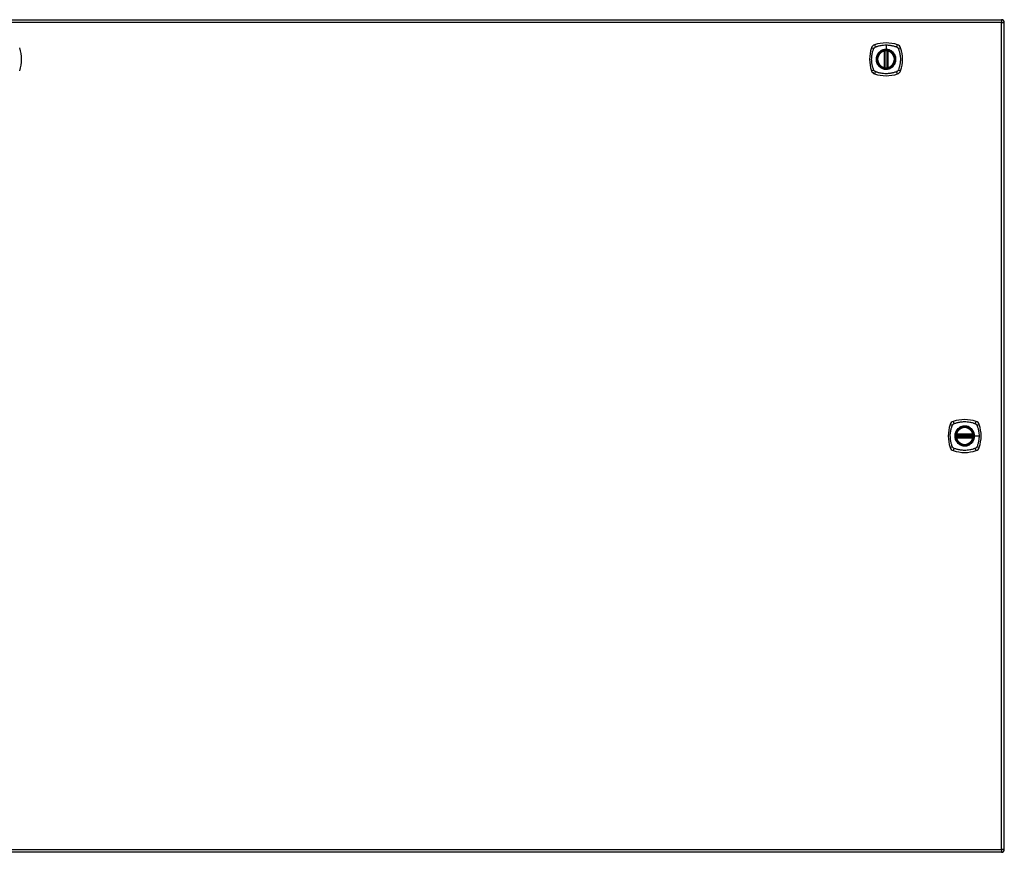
# Model space of a CAD drawing. Header units: inches. Extents: x 101 to 245, y 76 to 106.
# Tile 6 of 6: x 210 to 245, y 76 to 106. Entities that reach past the tile are written whole.
import ezdxf

# ---------------------------------------------------------------- set-up
doc = ezdxf.new("R2010")
doc.units = ezdxf.units.IN
doc.header["$MEASUREMENT"] = 0
doc.layers.add('Visible Edges(ANSI)', color=7, linetype='Continuous', lineweight=25)
doc.layers.add('Visible Tangent Edges(ANSI)', color=7, linetype='Continuous', lineweight=25)

msp = doc.modelspace()

# ---------------------------------------------------------------- linework, layer by layer
at = {"layer": 'Visible Edges(ANSI)'}
for p, q in [((173.426, 106.307), (245.031, 106.307)), ((245.13, 76.488), (245.13, 106.208)), ((240.821, 104.591), (240.821, 105.176)), ((240.84, 104.587), (240.84, 105.18)), ((240.919, 105.18), (240.919, 104.587)), ((240.939, 105.176), (240.939, 104.591)), ((243.409, 91.388), (244.003, 91.388)), ((244.003, 91.309), (243.409, 91.309)), ((243.413, 91.408), (243.999, 91.408)), ((243.999, 91.289), (243.413, 91.289)), ((245.031, 76.389), (173.426, 76.389))]:
    msp.add_line(p, q, dxfattribs=at)
for centre, radius in [((240.88, 104.883), 0.32), ((240.88, 104.883), 0.315), ((243.706, 91.348), 0.32), ((243.706, 91.348), 0.315)]:
    msp.add_circle(centre, radius, dxfattribs=at)
for centre, radius, start, end in [((245.031, 106.208), 0.099, 0, 90), ((240.88, 104.194), 1.28, 71.2278, 108.7722), ((208.539, 104.883), 1.28, 341.2278, 18.7722), ((241.569, 104.883), 1.28, 161.2278, 198.7722), ((240.525, 105.238), 0.177, 108.7722, 161.2278), ((240.88, 104.883), 0.313, 103.6344, 256.3656), ((240.88, 104.883), 0.313, 99.784, 103.6344), ((240.809, 105.176), 0.0118, 0, 103.6344), ((240.829, 105.18), 0.0118, 0, 99.784), ((240.88, 104.883), 0.313, 84.7499, 95.2501), ((240.931, 105.18), 0.0118, 80.216, 180), ((240.88, 104.883), 0.313, 76.3656, 80.216), ((240.951, 105.176), 0.0118, 76.3656, 180), ((240.88, 104.883), 0.313, 283.6344, 76.3656), ((241.235, 105.238), 0.177, 18.7722, 71.2278), ((240.191, 104.883), 1.28, 341.2278, 18.7722), ((240.525, 104.529), 0.177, 198.7722, 251.2278), ((240.809, 104.591), 0.0118, 256.3656, 0), ((240.88, 104.883), 0.313, 256.3656, 260.216), ((240.829, 104.587), 0.0118, 260.216, 0), ((240.88, 104.883), 0.313, 264.7499, 275.2501), ((240.931, 104.587), 0.0118, 180, 279.784), ((240.88, 104.883), 0.313, 279.784, 283.6344), ((240.951, 104.591), 0.0118, 180, 283.6344), ((241.235, 104.529), 0.177, 288.7722, 341.2278), ((240.88, 105.572), 1.28, 251.2278, 288.7722), ((244.395, 91.348), 1.28, 161.2278, 198.7722), ((243.351, 91.703), 0.177, 108.7722, 161.2278), ((243.706, 90.659), 1.28, 71.2278, 108.7722), ((243.706, 91.348), 0.313, 13.6344, 166.3656), ((244.061, 91.703), 0.177, 18.7722, 71.2278), ((243.017, 91.348), 1.28, 341.2278, 18.7722), ((243.706, 91.348), 0.313, 174.7499, 185.2501), ((243.706, 91.348), 0.313, 166.3656, 170.216), ((243.409, 91.4), 0.0118, 170.216, 270), ((243.409, 91.297), 0.0118, 90, 189.784), ((243.706, 91.348), 0.313, 189.784, 193.6344), ((243.413, 91.419), 0.0118, 166.3656, 270), ((243.413, 91.277), 0.0118, 90, 193.6344), ((243.999, 91.419), 0.0118, 270, 13.6344), ((243.999, 91.277), 0.0118, 346.3656, 90), ((244.003, 91.4), 0.0118, 270, 9.784), ((244.003, 91.297), 0.0118, 350.216, 90), ((243.706, 91.348), 0.313, 9.784, 13.6344), ((243.706, 91.348), 0.313, 346.3656, 350.216), ((243.706, 91.348), 0.313, 354.7499, 5.2501), ((243.351, 90.994), 0.177, 198.7722, 251.2278), ((243.706, 91.348), 0.313, 193.6344, 346.3656), ((244.061, 90.994), 0.177, 288.7722, 341.2278), ((243.706, 92.037), 1.28, 251.2278, 288.7722), ((245.031, 76.488), 0.099, 270, 0)]:
    msp.add_arc(centre, radius, start, end, dxfattribs=at)
for points, knots in [([(240.851, 105.195), (240.85, 105.195), (240.848, 105.195), (240.844, 105.194), (240.841, 105.194), (240.836, 105.193), (240.833, 105.193), (240.828, 105.192), (240.827, 105.192), (240.827, 105.192)], [0, 0, 0, 0, 0.01176793, 0.01176793, 0.03059662, 0.03059662, 0.06072253, 0.06072253, 0.09414345, 0.09414345, 0.09414345, 0.09414345]), ([(240.933, 105.192), (240.933, 105.192), (240.933, 105.192), (240.932, 105.192), (240.931, 105.192), (240.928, 105.193), (240.925, 105.193), (240.918, 105.194), (240.913, 105.195), (240.908, 105.195)], [0, 0, 0, 0, 0.01176876, 0.01176876, 0.03059878, 0.03059878, 0.0607268, 0.0607268, 0.09415008, 0.09415008, 0.09415008, 0.09415008]), ([(240.827, 104.575), (240.827, 104.575), (240.828, 104.575), (240.833, 104.574), (240.836, 104.573), (240.841, 104.573), (240.844, 104.572), (240.848, 104.572), (240.85, 104.572), (240.851, 104.572)], [0, 0, 0, 0, 0.03342093, 0.03342093, 0.06354683, 0.06354683, 0.08237552, 0.08237552, 0.09414345, 0.09414345, 0.09414345, 0.09414345]), ([(240.908, 104.572), (240.913, 104.572), (240.918, 104.573), (240.925, 104.574), (240.928, 104.574), (240.931, 104.575), (240.932, 104.575), (240.933, 104.575), (240.933, 104.575), (240.933, 104.575)], [0, 0, 0, 0, 0.03342328, 0.03342328, 0.06355131, 0.06355131, 0.08238132, 0.08238132, 0.09415008, 0.09415008, 0.09415008, 0.09415008]), ([(243.397, 91.402), (243.397, 91.402), (243.397, 91.4), (243.396, 91.396), (243.396, 91.393), (243.395, 91.387), (243.395, 91.384), (243.394, 91.38), (243.394, 91.379), (243.394, 91.377)], [0, 0, 0, 0, 0.03342093, 0.03342093, 0.06354683, 0.06354683, 0.08237552, 0.08237552, 0.09414345, 0.09414345, 0.09414345, 0.09414345]), ([(243.394, 91.32), (243.395, 91.315), (243.395, 91.311), (243.396, 91.303), (243.397, 91.3), (243.397, 91.297), (243.397, 91.296), (243.397, 91.295), (243.397, 91.295), (243.397, 91.295)], [0, 0, 0, 0, 0.03342328, 0.03342328, 0.06355131, 0.06355131, 0.08238132, 0.08238132, 0.09415008, 0.09415008, 0.09415008, 0.09415008]), ([(244.018, 91.377), (244.017, 91.379), (244.017, 91.38), (244.017, 91.384), (244.016, 91.387), (244.016, 91.393), (244.015, 91.396), (244.015, 91.4), (244.014, 91.402), (244.014, 91.402)], [0, 0, 0, 0, 0.01176793, 0.01176793, 0.03059662, 0.03059662, 0.06072253, 0.06072253, 0.09414345, 0.09414345, 0.09414345, 0.09414345]), ([(244.014, 91.295), (244.014, 91.295), (244.014, 91.295), (244.014, 91.296), (244.015, 91.297), (244.015, 91.3), (244.016, 91.303), (244.017, 91.311), (244.017, 91.315), (244.018, 91.32)], [0, 0, 0, 0, 0.01176876, 0.01176876, 0.03059878, 0.03059878, 0.0607268, 0.0607268, 0.09415008, 0.09415008, 0.09415008, 0.09415008])]:
    msp.add_open_spline(points, degree=3, knots=knots, dxfattribs=at)
at = {"layer": 'Visible Tangent Edges(ANSI)'}
for p, q in [((245.031, 106.208), (173.426, 106.208)), ((245.031, 106.307), (245.031, 106.208)), ((245.031, 106.208), (245.13, 106.208)), ((245.031, 76.488), (245.031, 106.208)), ((240.809, 105.176), (240.806, 105.188)), ((240.809, 105.176), (240.821, 105.176)), ((240.809, 105.176), (240.809, 104.591)), ((240.821, 105.176), (240.831, 105.176)), ((240.827, 105.192), (240.828, 105.186)), ((240.83, 105.18), (240.84, 105.18)), ((240.831, 104.591), (240.831, 105.176)), ((240.852, 105.183), (240.851, 105.195)), ((240.852, 104.583), (240.852, 105.183)), ((240.88, 105.4), (240.88, 105.24)), ((240.88, 105.235), (240.88, 105.24)), ((240.907, 105.183), (240.908, 105.195)), ((240.907, 105.183), (240.907, 104.583)), ((240.919, 105.18), (240.929, 105.18)), ((240.929, 105.176), (240.939, 105.176)), ((240.929, 105.176), (240.929, 104.591)), ((240.932, 105.186), (240.933, 105.192)), ((240.939, 105.176), (240.951, 105.176)), ((240.954, 105.188), (240.951, 105.176)), ((240.951, 104.591), (240.951, 105.176)), ((240.806, 104.579), (240.809, 104.591)), ((240.821, 104.591), (240.809, 104.591)), ((240.831, 104.591), (240.821, 104.591)), ((240.828, 104.581), (240.827, 104.575)), ((240.84, 104.587), (240.83, 104.587)), ((240.851, 104.572), (240.852, 104.583)), ((240.908, 104.572), (240.907, 104.583)), ((240.929, 104.587), (240.919, 104.587)), ((240.939, 104.591), (240.929, 104.591)), ((240.933, 104.575), (240.932, 104.581)), ((240.951, 104.591), (240.939, 104.591)), ((240.951, 104.591), (240.954, 104.579)), ((243.394, 91.377), (243.406, 91.376)), ((243.394, 91.32), (243.406, 91.321)), ((243.403, 91.4), (243.397, 91.402)), ((243.397, 91.295), (243.403, 91.296)), ((243.402, 91.422), (243.413, 91.419)), ((243.406, 91.376), (244.006, 91.376)), ((244.006, 91.321), (243.406, 91.321)), ((243.409, 91.388), (243.409, 91.398)), ((243.409, 91.299), (243.409, 91.309)), ((243.413, 91.408), (243.413, 91.419)), ((243.999, 91.419), (243.413, 91.419)), ((243.413, 91.398), (243.413, 91.408)), ((243.413, 91.398), (243.999, 91.398)), ((243.413, 91.289), (243.413, 91.299)), ((243.999, 91.299), (243.413, 91.299)), ((243.413, 91.277), (243.413, 91.289)), ((243.999, 91.419), (244.01, 91.422)), ((243.999, 91.419), (243.999, 91.408)), ((243.999, 91.408), (243.999, 91.398)), ((243.999, 91.299), (243.999, 91.289)), ((243.999, 91.289), (243.999, 91.277)), ((244.003, 91.398), (244.003, 91.388)), ((244.003, 91.309), (244.003, 91.299)), ((244.006, 91.376), (244.018, 91.377)), ((244.006, 91.321), (244.018, 91.32)), ((244.014, 91.402), (244.008, 91.4)), ((244.008, 91.296), (244.014, 91.295)), ((244.058, 91.348), (244.063, 91.348)), ((244.222, 91.348), (244.063, 91.348)), ((243.413, 91.277), (243.402, 91.275)), ((243.413, 91.277), (243.999, 91.277)), ((244.01, 91.275), (243.999, 91.277)), ((173.426, 76.488), (245.031, 76.488)), ((245.031, 76.488), (245.031, 76.389)), ((245.13, 76.488), (245.031, 76.488))]:
    msp.add_line(p, q, dxfattribs=at)
for centre, radius in [((240.88, 104.883), 0.346), ((240.88, 104.883), 0.342), ((240.88, 104.883), 0.325), ((240.88, 104.883), 0.324), ((243.706, 91.348), 0.346), ((243.706, 91.348), 0.342), ((243.706, 91.348), 0.325), ((243.706, 91.348), 0.324)]:
    msp.add_circle(centre, radius, dxfattribs=at)
for centre, start, end in [((240.88, 104.883), 103.6344, 256.3656), ((240.88, 104.883), 84.7499, 95.2501), ((240.88, 104.883), 283.6344, 76.3656), ((240.88, 104.883), 264.7499, 275.2501), ((243.706, 91.348), 13.6344, 166.3656), ((243.706, 91.348), 174.7499, 185.2501), ((243.706, 91.348), 354.7499, 5.2501), ((243.706, 91.348), 193.6344, 346.3656)]:
    msp.add_arc(centre, 0.301, start, end, dxfattribs=at)
for centre, major_axis, ratio, start_param, end_param in [((240.468, 105.258), (-0.112, 0.037), 0.042597, 4.975842, 6.113112), ((240.506, 105.296), (-0.037, 0.112), 0.042597, 0.170073, 1.307344), ((240.827, 105.191), (-0.00893, -0.00773), 0.431674, 0, 1.315955), ((240.832, 105.18), (-0.0116, -0.0021), 0.025638, 4.856604, 6.283185), ((240.928, 105.18), (0.0116, -0.0021), 0.025638, 0, 1.426581), ((240.933, 105.191), (0.00893, -0.00773), 0.431674, 4.96723, 6.283185), ((241.254, 105.296), (0.037, 0.112), 0.042597, 4.975842, 6.113112), ((241.292, 105.258), (0.112, 0.037), 0.042597, 0.170073, 1.307344), ((240.468, 104.509), (-0.112, -0.037), 0.042597, 0.170073, 1.307344), ((240.506, 104.471), (-0.037, -0.112), 0.042597, 4.975842, 6.113112), ((240.827, 104.575), (-0.00893, 0.00773), 0.431674, 4.96723, 6.283185), ((240.832, 104.587), (-0.0116, 0.0021), 0.025638, 0, 1.426581), ((240.928, 104.587), (0.0116, 0.0021), 0.025638, 4.856604, 6.283185), ((240.933, 104.575), (0.00893, 0.00773), 0.431674, 0, 1.315955), ((241.254, 104.471), (0.037, -0.112), 0.042597, 0.170073, 1.307344), ((241.292, 104.509), (0.112, -0.037), 0.042597, 4.975842, 6.113112), ((243.294, 91.723), (-0.112, 0.037), 0.042597, 4.975842, 6.113112), ((243.332, 91.761), (-0.037, 0.112), 0.042597, 0.170073, 1.307344), ((244.08, 91.761), (0.037, 0.112), 0.042597, 4.975842, 6.113112), ((244.118, 91.723), (0.112, 0.037), 0.042597, 0.170073, 1.307344), ((243.398, 91.401), (0.00773, 0.00893), 0.431674, 4.96723, 6.283185), ((243.398, 91.295), (0.00773, -0.00893), 0.431674, 0, 1.315955), ((243.409, 91.396), (0.0021, 0.0116), 0.025638, 0, 1.426581), ((243.409, 91.301), (0.0021, -0.0116), 0.025638, 4.856604, 6.283185), ((244.003, 91.396), (-0.0021, 0.0116), 0.025638, 4.856604, 6.283185), ((244.003, 91.301), (-0.0021, -0.0116), 0.025638, 0, 1.426581), ((244.014, 91.401), (-0.00773, 0.00893), 0.431674, 0, 1.315955), ((244.014, 91.295), (-0.00773, -0.00893), 0.431674, 4.96723, 6.283185), ((243.294, 90.974), (-0.112, -0.037), 0.042597, 0.170073, 1.307344), ((244.118, 90.974), (0.112, -0.037), 0.042597, 4.975842, 6.113112), ((243.332, 90.936), (-0.037, -0.112), 0.042597, 4.975842, 6.113112), ((244.08, 90.936), (0.037, -0.112), 0.042597, 0.170073, 1.307344)]:
    msp.add_ellipse(centre, major_axis=major_axis, ratio=ratio, start_param=start_param, end_param=end_param, dxfattribs=at)
for points, knots in [([(240.44, 104.495), (240.438, 104.499), (240.436, 104.503), (240.434, 104.508), (240.42, 104.544), (240.408, 104.582), (240.388, 104.657), (240.38, 104.695), (240.368, 104.78), (240.364, 104.826), (240.363, 104.906), (240.364, 104.94), (240.37, 105.003), (240.374, 105.033), (240.383, 105.084), (240.388, 105.105), (240.397, 105.146), (240.402, 105.164), (240.412, 105.197), (240.417, 105.212), (240.424, 105.234), (240.427, 105.241), (240.431, 105.251), (240.432, 105.255), (240.434, 105.259), (240.436, 105.263), (240.438, 105.268), (240.44, 105.272)], [-2.091632, -2.091632, -2.091632, -2.091632, -2.064284, -2.064284, -2.064284, -1.777358, -1.777358, -1.490428, -1.490428, -1.150828, -1.150828, -0.905556, -0.905556, -0.684969, -0.684969, -0.525188, -0.525188, -0.382476, -0.382476, -0.270594, -0.270594, -0.214652, -0.214652, -0.186063, -0.186063, -0.186063, -0.158711, -0.158711, -0.158711, -0.158711]), ([(240.44, 105.272), (240.44, 105.273), (240.441, 105.274), (240.444, 105.28), (240.447, 105.285), (240.454, 105.295), (240.457, 105.298), (240.461, 105.302)], [-0.07033438, -0.07033438, -0.07033438, -0.07033438, -0.06421309, -0.06421309, -0.02948796, -0.02948796, 0, 0, 0, 0]), ([(240.461, 105.302), (240.469, 105.31), (240.479, 105.317), (240.49, 105.323), (240.491, 105.323), (240.491, 105.323)], [-0.96795364, -0.96795364, -0.96795364, -0.96795364, -0.90021117, -0.90021117, -0.8975441, -0.8975441, -0.8975441, -0.8975441]), ([(240.491, 105.323), (240.496, 105.325), (240.5, 105.327), (240.505, 105.33), (240.508, 105.331), (240.512, 105.332), (240.523, 105.336), (240.53, 105.339), (240.551, 105.346), (240.566, 105.351), (240.599, 105.361), (240.618, 105.366), (240.658, 105.376), (240.679, 105.38), (240.73, 105.389), (240.76, 105.393), (240.82, 105.399), (240.85, 105.4), (240.88, 105.4)], [-2.0916334, -2.0916334, -2.0916334, -2.0916334, -2.0642813, -2.0642813, -2.0642813, -2.0356922, -2.0356922, -1.9797509, -1.9797509, -1.8678685, -1.8678685, -1.7251565, -1.7251565, -1.5653756, -1.5653756, -1.3447881, -1.3447881, -1.1256399, -1.1256399, -1.1256399, -1.1256399]), ([(240.605, 105.111), (240.57, 105.069), (240.545, 105.018), (240.524, 104.931), (240.521, 104.895), (240.527, 104.808), (240.542, 104.757), (240.578, 104.692), (240.591, 104.673), (240.605, 104.656)], [-2.261677, -2.261677, -2.261677, -2.261677, -1.798938, -1.798938, -1.507093, -1.507093, -1.067939, -1.067939, -0.878435, -0.878435, -0.878435, -0.878435]), ([(240.88, 105.235), (240.903, 105.235), (240.926, 105.233), (240.977, 105.223), (241.005, 105.214), (241.057, 105.189), (241.082, 105.173), (241.105, 105.155), (241.139, 105.127), (241.167, 105.092), (241.21, 105.013), (241.224, 104.969), (241.234, 104.89), (241.232, 104.855), (241.216, 104.762), (241.19, 104.705), (241.151, 104.658), (241.124, 104.625), (241.09, 104.597), (241.015, 104.555), (240.972, 104.541), (240.909, 104.532), (240.889, 104.531), (240.83, 104.533), (240.791, 104.54), (240.719, 104.568), (240.685, 104.587), (240.655, 104.612), (240.621, 104.64), (240.592, 104.675), (240.546, 104.759), (240.532, 104.809), (240.526, 104.895), (240.529, 104.93), (240.549, 105.016), (240.574, 105.067), (240.608, 105.108), (240.638, 105.144), (240.674, 105.173), (240.731, 105.203), (240.748, 105.21), (240.801, 105.229), (240.841, 105.235), (240.88, 105.235)], [-3.141593, -3.141593, -3.141593, -3.141593, -2.946484, -2.946484, -2.698623, -2.698623, -2.450768, -2.450768, -2.450768, -2.075295, -2.075295, -1.686192, -1.686192, -1.395223, -1.395223, -0.880236, -0.880236, -0.880236, -0.512165, -0.512165, -0.139879, -0.139879, 0.031355, 0.031355, 0.361026, 0.361026, 0.690691, 0.690691, 0.690691, 1.067939, 1.067939, 1.507093, 1.507093, 1.798938, 1.798938, 2.261677, 2.261677, 2.261677, 2.656394, 2.656394, 2.806973, 2.806973, 3.141593, 3.141593, 3.141593, 3.141593]), ([(240.88, 105.24), (240.84, 105.24), (240.8, 105.233), (240.746, 105.214), (240.729, 105.207), (240.692, 105.187), (240.671, 105.174), (240.652, 105.158)], [-3.1415927, -3.1415927, -3.1415927, -3.1415927, -2.8069728, -2.8069728, -2.6563938, -2.6563938, -2.4492433, -2.4492433, -2.4492433, -2.4492433]), ([(240.828, 105.186), (240.827, 105.186), (240.826, 105.187), (240.823, 105.188), (240.822, 105.188), (240.819, 105.188), (240.818, 105.189), (240.817, 105.189), (240.816, 105.189), (240.815, 105.189), (240.814, 105.189), (240.813, 105.189), (240.811, 105.188), (240.809, 105.188), (240.807, 105.188), (240.806, 105.188)], [0, 0, 0, 0, 0.0147084, 0.0147084, 0.031518, 0.031518, 0.04202399, 0.04202399, 0.04727699, 0.04727699, 0.05568179, 0.05568179, 0.06912947, 0.06912947, 0.08404799, 0.08404799, 0.08404799, 0.08404799]), ([(240.83, 105.18), (240.83, 105.181), (240.83, 105.183), (240.829, 105.184), (240.829, 105.184), (240.828, 105.185), (240.828, 105.186)], [-0.0331638, -0.0331638, -0.0331638, -0.0331638, -0.01452823, -0.01452823, -0.01452823, 0, 0, 0, 0]), ([(240.831, 105.176), (240.831, 105.177), (240.831, 105.177), (240.831, 105.178), (240.831, 105.178), (240.83, 105.179), (240.83, 105.179), (240.83, 105.18), (240.83, 105.18), (240.83, 105.18)], [0, 0, 0, 0, 0.00371762, 0.00371762, 0.00706872, 0.00706872, 0.00916316, 0.00916316, 0.01047218, 0.01047218, 0.01047218, 0.01047218]), ([(240.84, 105.18), (240.84, 105.18), (240.841, 105.18), (240.843, 105.181), (240.845, 105.182), (240.848, 105.182), (240.849, 105.183), (240.851, 105.183), (240.852, 105.183), (240.852, 105.183)], [-0.09414345, -0.09414345, -0.09414345, -0.09414345, -0.06072253, -0.06072253, -0.03059662, -0.03059662, -0.01176793, -0.01176793, 0, 0, 0, 0]), ([(240.88, 105.4), (240.883, 105.4), (240.887, 105.4), (240.937, 105.399), (240.983, 105.396), (241.068, 105.383), (241.106, 105.375), (241.182, 105.355), (241.219, 105.343), (241.255, 105.33), (241.26, 105.327), (241.264, 105.325), (241.268, 105.323)], [-1.1256399, -1.1256399, -1.1256399, -1.1256399, -1.0995163, -1.0995163, -0.7599169, -0.7599169, -0.4729864, -0.4729864, -0.1860606, -0.1860606, -0.1860606, -0.158713, -0.158713, -0.158713, -0.158713]), ([(241.107, 105.158), (241.085, 105.177), (241.059, 105.193), (241.006, 105.218), (240.978, 105.228), (240.926, 105.238), (240.903, 105.24), (240.88, 105.24)], [2.4507676, 2.4507676, 2.4507676, 2.4507676, 2.6986231, 2.6986231, 2.9464842, 2.9464842, 3.1415927, 3.1415927, 3.1415927, 3.1415927]), ([(240.907, 105.183), (240.91, 105.183), (240.912, 105.182), (240.915, 105.181), (240.917, 105.181), (240.918, 105.18), (240.919, 105.18), (240.919, 105.18), (240.919, 105.18), (240.919, 105.18)], [-0.09415008, -0.09415008, -0.09415008, -0.09415008, -0.0607268, -0.0607268, -0.03059878, -0.03059878, -0.01176876, -0.01176876, 0, 0, 0, 0]), ([(240.929, 105.18), (240.929, 105.18), (240.929, 105.18), (240.929, 105.179), (240.929, 105.179), (240.929, 105.178), (240.929, 105.178), (240.929, 105.177), (240.929, 105.177), (240.929, 105.176)], [0, 0, 0, 0, 0.00130902, 0.00130902, 0.00340346, 0.00340346, 0.00675456, 0.00675456, 0.01047218, 0.01047218, 0.01047218, 0.01047218]), ([(240.954, 105.188), (240.952, 105.188), (240.951, 105.188), (240.948, 105.188), (240.947, 105.189), (240.944, 105.189), (240.943, 105.189), (240.942, 105.189), (240.941, 105.189), (240.94, 105.188), (240.939, 105.188), (240.938, 105.188), (240.936, 105.188), (240.934, 105.187), (240.933, 105.186), (240.932, 105.186)], [-0.00107612, -0.00107612, -0.00107612, -0.00107612, 0.01363228, 0.01363228, 0.03044188, 0.03044188, 0.04094788, 0.04094788, 0.04620088, 0.04620088, 0.05460568, 0.05460568, 0.06805335, 0.06805335, 0.08297187, 0.08297187, 0.08297187, 0.08297187]), ([(241.154, 104.656), (241.193, 104.703), (241.22, 104.761), (241.237, 104.854), (241.238, 104.89), (241.229, 104.97), (241.215, 105.015), (241.181, 105.075), (241.169, 105.094), (241.154, 105.111)], [0.880236, 0.880236, 0.880236, 0.880236, 1.395223, 1.395223, 1.686192, 1.686192, 2.075295, 2.075295, 2.263394, 2.263394, 2.263394, 2.263394]), ([(241.268, 105.323), (241.276, 105.32), (241.283, 105.315), (241.3, 105.302), (241.309, 105.291), (241.317, 105.277), (241.319, 105.274), (241.32, 105.272)], [0, 0, 0, 0, 0.0481127, 0.0481127, 0.1250929, 0.1250929, 0.1407015, 0.1407015, 0.1407015, 0.1407015]), ([(241.32, 105.272), (241.322, 105.268), (241.324, 105.263), (241.326, 105.259), (241.328, 105.255), (241.329, 105.251), (241.333, 105.241), (241.335, 105.234), (241.343, 105.212), (241.347, 105.197), (241.357, 105.164), (241.362, 105.146), (241.372, 105.105), (241.377, 105.084), (241.386, 105.033), (241.39, 105.003), (241.395, 104.94), (241.397, 104.906), (241.396, 104.826), (241.392, 104.78), (241.38, 104.695), (241.372, 104.657), (241.352, 104.582), (241.34, 104.544), (241.326, 104.508), (241.324, 104.503), (241.322, 104.499), (241.32, 104.495)], [-2.091633, -2.091633, -2.091633, -2.091633, -2.064281, -2.064281, -2.064281, -2.035692, -2.035692, -1.979751, -1.979751, -1.867869, -1.867869, -1.725157, -1.725157, -1.565376, -1.565376, -1.344788, -1.344788, -1.099516, -1.099516, -0.759917, -0.759917, -0.472986, -0.472986, -0.186061, -0.186061, -0.186061, -0.158713, -0.158713, -0.158713, -0.158713]), ([(240.491, 104.443), (240.489, 104.444), (240.487, 104.445), (240.477, 104.451), (240.47, 104.456), (240.458, 104.468), (240.452, 104.474), (240.445, 104.485), (240.442, 104.49), (240.44, 104.495)], [-0.1406326, -0.1406326, -0.1406326, -0.1406326, -0.1276168, -0.1276168, -0.0774468, -0.0774468, -0.0297872, -0.0297872, 0, 0, 0, 0]), ([(241.268, 104.443), (241.264, 104.441), (241.26, 104.439), (241.255, 104.437), (241.219, 104.423), (241.182, 104.411), (241.106, 104.392), (241.068, 104.384), (240.983, 104.371), (240.937, 104.367), (240.857, 104.366), (240.823, 104.368), (240.76, 104.373), (240.73, 104.378), (240.679, 104.387), (240.658, 104.391), (240.618, 104.401), (240.599, 104.406), (240.566, 104.416), (240.551, 104.421), (240.53, 104.428), (240.523, 104.43), (240.512, 104.434), (240.508, 104.436), (240.505, 104.437), (240.5, 104.439), (240.496, 104.441), (240.491, 104.443)], [-2.091632, -2.091632, -2.091632, -2.091632, -2.064284, -2.064284, -2.064284, -1.777358, -1.777358, -1.490428, -1.490428, -1.150828, -1.150828, -0.905556, -0.905556, -0.684969, -0.684969, -0.525188, -0.525188, -0.382476, -0.382476, -0.270594, -0.270594, -0.214652, -0.214652, -0.186063, -0.186063, -0.186063, -0.158711, -0.158711, -0.158711, -0.158711]), ([(240.652, 104.609), (240.682, 104.584), (240.717, 104.564), (240.79, 104.536), (240.829, 104.528), (240.889, 104.526), (240.909, 104.527), (240.973, 104.536), (241.016, 104.551), (241.073, 104.583), (241.091, 104.595), (241.107, 104.609)], [-0.690691, -0.690691, -0.690691, -0.690691, -0.361026, -0.361026, -0.031355, -0.031355, 0.139879, 0.139879, 0.512165, 0.512165, 0.692534, 0.692534, 0.692534, 0.692534]), ([(240.806, 104.579), (240.807, 104.579), (240.809, 104.579), (240.812, 104.578), (240.813, 104.578), (240.816, 104.578), (240.816, 104.578), (240.818, 104.578), (240.818, 104.578), (240.82, 104.578), (240.82, 104.578), (240.822, 104.579), (240.823, 104.579), (240.826, 104.58), (240.827, 104.58), (240.828, 104.581)], [-0.00107612, -0.00107612, -0.00107612, -0.00107612, 0.01363228, 0.01363228, 0.03044188, 0.03044188, 0.04094788, 0.04094788, 0.04620088, 0.04620088, 0.05460568, 0.05460568, 0.06805335, 0.06805335, 0.08297187, 0.08297187, 0.08297187, 0.08297187]), ([(240.83, 104.587), (240.83, 104.587), (240.83, 104.587), (240.83, 104.587), (240.83, 104.588), (240.831, 104.588), (240.831, 104.589), (240.831, 104.59), (240.831, 104.59), (240.831, 104.591)], [0, 0, 0, 0, 0.00130902, 0.00130902, 0.00340346, 0.00340346, 0.00675456, 0.00675456, 0.01047218, 0.01047218, 0.01047218, 0.01047218]), ([(240.852, 104.583), (240.852, 104.584), (240.851, 104.584), (240.849, 104.584), (240.848, 104.584), (240.845, 104.585), (240.843, 104.586), (240.841, 104.586), (240.84, 104.587), (240.84, 104.587)], [-0.09414345, -0.09414345, -0.09414345, -0.09414345, -0.08237552, -0.08237552, -0.06354683, -0.06354683, -0.03342093, -0.03342093, 0, 0, 0, 0]), ([(240.919, 104.587), (240.919, 104.587), (240.919, 104.587), (240.919, 104.586), (240.918, 104.586), (240.917, 104.586), (240.915, 104.585), (240.912, 104.584), (240.91, 104.584), (240.907, 104.583)], [-0.09415008, -0.09415008, -0.09415008, -0.09415008, -0.08238132, -0.08238132, -0.06355131, -0.06355131, -0.03342328, -0.03342328, 0, 0, 0, 0]), ([(240.929, 104.591), (240.929, 104.59), (240.929, 104.59), (240.929, 104.589), (240.929, 104.588), (240.929, 104.588), (240.929, 104.587), (240.929, 104.587), (240.929, 104.587), (240.929, 104.587)], [0, 0, 0, 0, 0.00371762, 0.00371762, 0.00706872, 0.00706872, 0.00916316, 0.00916316, 0.01047218, 0.01047218, 0.01047218, 0.01047218]), ([(240.929, 104.587), (240.93, 104.585), (240.93, 104.584), (240.93, 104.583), (240.931, 104.582), (240.931, 104.582), (240.932, 104.581)], [-0.0331638, -0.0331638, -0.0331638, -0.0331638, -0.01452823, -0.01452823, -0.01452823, 0, 0, 0, 0]), ([(240.932, 104.581), (240.933, 104.58), (240.934, 104.58), (240.937, 104.579), (240.938, 104.579), (240.94, 104.578), (240.941, 104.578), (240.943, 104.578), (240.943, 104.578), (240.944, 104.578), (240.945, 104.578), (240.947, 104.578), (240.948, 104.578), (240.951, 104.579), (240.952, 104.579), (240.954, 104.579)], [0, 0, 0, 0, 0.0147084, 0.0147084, 0.031518, 0.031518, 0.04202399, 0.04202399, 0.04727699, 0.04727699, 0.05568179, 0.05568179, 0.06912947, 0.06912947, 0.08404799, 0.08404799, 0.08404799, 0.08404799]), ([(241.32, 104.495), (241.316, 104.487), (241.312, 104.48), (241.298, 104.463), (241.288, 104.454), (241.273, 104.446), (241.271, 104.445), (241.268, 104.443)], [0, 0, 0, 0, 0.0481127, 0.0481127, 0.1250929, 0.1250929, 0.1407015, 0.1407015, 0.1407015, 0.1407015]), ([(243.266, 90.96), (243.264, 90.964), (243.262, 90.968), (243.26, 90.973), (243.246, 91.009), (243.234, 91.047), (243.214, 91.122), (243.206, 91.16), (243.194, 91.245), (243.19, 91.291), (243.189, 91.371), (243.19, 91.405), (243.196, 91.468), (243.2, 91.498), (243.209, 91.549), (243.214, 91.57), (243.223, 91.611), (243.228, 91.629), (243.238, 91.662), (243.243, 91.677), (243.25, 91.699), (243.253, 91.706), (243.257, 91.716), (243.258, 91.72), (243.26, 91.724), (243.262, 91.728), (243.264, 91.733), (243.266, 91.737)], [-2.091632, -2.091632, -2.091632, -2.091632, -2.064284, -2.064284, -2.064284, -1.777358, -1.777358, -1.490428, -1.490428, -1.150828, -1.150828, -0.905556, -0.905556, -0.684969, -0.684969, -0.525188, -0.525188, -0.382476, -0.382476, -0.270594, -0.270594, -0.214652, -0.214652, -0.186063, -0.186063, -0.186063, -0.158711, -0.158711, -0.158711, -0.158711]), ([(243.266, 91.737), (243.267, 91.739), (243.268, 91.741), (243.273, 91.751), (243.278, 91.758), (243.29, 91.771), (243.297, 91.776), (243.308, 91.783), (243.313, 91.786), (243.317, 91.788)], [-0.1406326, -0.1406326, -0.1406326, -0.1406326, -0.1276168, -0.1276168, -0.0774468, -0.0774468, -0.0297872, -0.0297872, 0, 0, 0, 0]), ([(243.317, 91.788), (243.322, 91.79), (243.326, 91.792), (243.331, 91.795), (243.367, 91.808), (243.404, 91.82), (243.479, 91.84), (243.518, 91.848), (243.602, 91.861), (243.649, 91.864), (243.729, 91.865), (243.762, 91.864), (243.826, 91.858), (243.855, 91.854), (243.907, 91.845), (243.928, 91.841), (243.968, 91.831), (243.987, 91.826), (244.02, 91.816), (244.034, 91.811), (244.056, 91.804), (244.063, 91.801), (244.074, 91.797), (244.078, 91.796), (244.081, 91.795), (244.086, 91.792), (244.09, 91.79), (244.094, 91.788)], [-2.091632, -2.091632, -2.091632, -2.091632, -2.064284, -2.064284, -2.064284, -1.777358, -1.777358, -1.490428, -1.490428, -1.150828, -1.150828, -0.905556, -0.905556, -0.684969, -0.684969, -0.525188, -0.525188, -0.382476, -0.382476, -0.270594, -0.270594, -0.214652, -0.214652, -0.186063, -0.186063, -0.186063, -0.158711, -0.158711, -0.158711, -0.158711]), ([(244.058, 91.348), (244.058, 91.326), (244.056, 91.303), (244.046, 91.251), (244.037, 91.223), (244.012, 91.171), (243.996, 91.146), (243.977, 91.123), (243.949, 91.089), (243.915, 91.061), (243.836, 91.018), (243.792, 91.004), (243.712, 90.995), (243.677, 90.996), (243.585, 91.012), (243.527, 91.039), (243.481, 91.077), (243.448, 91.104), (243.42, 91.138), (243.377, 91.214), (243.363, 91.256), (243.354, 91.319), (243.353, 91.339), (243.355, 91.398), (243.363, 91.437), (243.39, 91.509), (243.41, 91.543), (243.434, 91.573), (243.463, 91.607), (243.497, 91.636), (243.581, 91.682), (243.632, 91.697), (243.718, 91.702), (243.753, 91.699), (243.839, 91.679), (243.889, 91.654), (243.931, 91.62), (243.966, 91.59), (243.996, 91.554), (244.026, 91.497), (244.033, 91.481), (244.051, 91.427), (244.058, 91.387), (244.058, 91.348)], [-3.141593, -3.141593, -3.141593, -3.141593, -2.946484, -2.946484, -2.698623, -2.698623, -2.450768, -2.450768, -2.450768, -2.075295, -2.075295, -1.686192, -1.686192, -1.395223, -1.395223, -0.880236, -0.880236, -0.880236, -0.512165, -0.512165, -0.139879, -0.139879, 0.031355, 0.031355, 0.361026, 0.361026, 0.690691, 0.690691, 0.690691, 1.067939, 1.067939, 1.507093, 1.507093, 1.798938, 1.798938, 2.261677, 2.261677, 2.261677, 2.656394, 2.656394, 2.806973, 2.806973, 3.141593, 3.141593, 3.141593, 3.141593]), ([(243.933, 91.623), (243.891, 91.658), (243.84, 91.683), (243.753, 91.704), (243.718, 91.707), (243.631, 91.701), (243.58, 91.686), (243.514, 91.65), (243.496, 91.637), (243.478, 91.623)], [-2.261677, -2.261677, -2.261677, -2.261677, -1.798938, -1.798938, -1.507093, -1.507093, -1.067939, -1.067939, -0.878435, -0.878435, -0.878435, -0.878435]), ([(244.094, 91.788), (244.095, 91.788), (244.096, 91.787), (244.103, 91.784), (244.108, 91.781), (244.117, 91.774), (244.121, 91.771), (244.125, 91.767)], [-0.07033438, -0.07033438, -0.07033438, -0.07033438, -0.06421309, -0.06421309, -0.02948796, -0.02948796, 0, 0, 0, 0]), ([(244.125, 91.767), (244.133, 91.759), (244.14, 91.749), (244.145, 91.738), (244.146, 91.737), (244.146, 91.737)], [-0.96795364, -0.96795364, -0.96795364, -0.96795364, -0.90021117, -0.90021117, -0.8975441, -0.8975441, -0.8975441, -0.8975441]), ([(244.146, 91.737), (244.148, 91.733), (244.15, 91.728), (244.152, 91.724), (244.154, 91.72), (244.155, 91.716), (244.159, 91.706), (244.161, 91.699), (244.169, 91.677), (244.173, 91.662), (244.183, 91.629), (244.188, 91.611), (244.198, 91.57), (244.203, 91.549), (244.212, 91.498), (244.216, 91.468), (244.221, 91.408), (244.222, 91.378), (244.222, 91.348)], [-2.0916334, -2.0916334, -2.0916334, -2.0916334, -2.0642813, -2.0642813, -2.0642813, -2.0356922, -2.0356922, -1.9797509, -1.9797509, -1.8678685, -1.8678685, -1.7251565, -1.7251565, -1.5653756, -1.5653756, -1.3447881, -1.3447881, -1.1256399, -1.1256399, -1.1256399, -1.1256399]), ([(243.431, 91.576), (243.406, 91.546), (243.386, 91.511), (243.358, 91.438), (243.35, 91.399), (243.348, 91.339), (243.35, 91.319), (243.359, 91.255), (243.373, 91.212), (243.405, 91.155), (243.418, 91.137), (243.431, 91.121)], [-0.690691, -0.690691, -0.690691, -0.690691, -0.361026, -0.361026, -0.031355, -0.031355, 0.139879, 0.139879, 0.512165, 0.512165, 0.692534, 0.692534, 0.692534, 0.692534]), ([(243.402, 91.422), (243.401, 91.421), (243.401, 91.419), (243.401, 91.417), (243.401, 91.415), (243.401, 91.413), (243.401, 91.412), (243.401, 91.41), (243.401, 91.41), (243.401, 91.409), (243.401, 91.408), (243.401, 91.406), (243.402, 91.405), (243.402, 91.403), (243.403, 91.402), (243.403, 91.4)], [-0.00107612, -0.00107612, -0.00107612, -0.00107612, 0.01363228, 0.01363228, 0.03044188, 0.03044188, 0.04094788, 0.04094788, 0.04620088, 0.04620088, 0.05460568, 0.05460568, 0.06805335, 0.06805335, 0.08297187, 0.08297187, 0.08297187, 0.08297187]), ([(243.403, 91.296), (243.403, 91.295), (243.402, 91.294), (243.401, 91.292), (243.401, 91.29), (243.401, 91.288), (243.401, 91.287), (243.401, 91.285), (243.401, 91.285), (243.401, 91.284), (243.401, 91.283), (243.401, 91.281), (243.401, 91.28), (243.401, 91.277), (243.401, 91.276), (243.402, 91.275)], [0, 0, 0, 0, 0.0147084, 0.0147084, 0.031518, 0.031518, 0.04202399, 0.04202399, 0.04727699, 0.04727699, 0.05568179, 0.05568179, 0.06912947, 0.06912947, 0.08404799, 0.08404799, 0.08404799, 0.08404799]), ([(243.409, 91.299), (243.408, 91.299), (243.407, 91.298), (243.406, 91.298), (243.405, 91.297), (243.404, 91.297), (243.403, 91.296)], [-0.0331638, -0.0331638, -0.0331638, -0.0331638, -0.01452823, -0.01452823, -0.01452823, 0, 0, 0, 0]), ([(243.406, 91.376), (243.406, 91.377), (243.406, 91.377), (243.407, 91.379), (243.407, 91.381), (243.408, 91.383), (243.408, 91.385), (243.409, 91.387), (243.409, 91.388), (243.409, 91.388)], [-0.09414345, -0.09414345, -0.09414345, -0.09414345, -0.08237552, -0.08237552, -0.06354683, -0.06354683, -0.03342093, -0.03342093, 0, 0, 0, 0]), ([(243.409, 91.309), (243.409, 91.309), (243.409, 91.309), (243.409, 91.309), (243.409, 91.31), (243.408, 91.311), (243.408, 91.313), (243.407, 91.316), (243.406, 91.319), (243.406, 91.321)], [-0.09415008, -0.09415008, -0.09415008, -0.09415008, -0.08238132, -0.08238132, -0.06355131, -0.06355131, -0.03342328, -0.03342328, 0, 0, 0, 0]), ([(243.409, 91.398), (243.409, 91.398), (243.409, 91.398), (243.41, 91.398), (243.41, 91.398), (243.411, 91.398), (243.411, 91.398), (243.412, 91.398), (243.413, 91.398), (243.413, 91.398)], [0, 0, 0, 0, 0.00130902, 0.00130902, 0.00340346, 0.00340346, 0.00675456, 0.00675456, 0.01047218, 0.01047218, 0.01047218, 0.01047218]), ([(243.413, 91.299), (243.413, 91.299), (243.412, 91.299), (243.411, 91.299), (243.411, 91.299), (243.41, 91.299), (243.41, 91.299), (243.409, 91.299), (243.409, 91.299), (243.409, 91.299)], [0, 0, 0, 0, 0.00371762, 0.00371762, 0.00706872, 0.00706872, 0.00916316, 0.00916316, 0.01047218, 0.01047218, 0.01047218, 0.01047218]), ([(244.063, 91.348), (244.063, 91.388), (244.056, 91.428), (244.037, 91.482), (244.03, 91.499), (244.01, 91.536), (243.996, 91.557), (243.98, 91.576)], [-3.1415927, -3.1415927, -3.1415927, -3.1415927, -2.8069728, -2.8069728, -2.6563938, -2.6563938, -2.4492433, -2.4492433, -2.4492433, -2.4492433]), ([(243.98, 91.121), (243.999, 91.143), (244.015, 91.169), (244.041, 91.222), (244.05, 91.25), (244.06, 91.302), (244.063, 91.325), (244.063, 91.348)], [2.4507676, 2.4507676, 2.4507676, 2.4507676, 2.6986231, 2.6986231, 2.9464842, 2.9464842, 3.1415927, 3.1415927, 3.1415927, 3.1415927]), ([(243.999, 91.398), (243.999, 91.398), (244, 91.398), (244, 91.398), (244.001, 91.398), (244.002, 91.398), (244.002, 91.398), (244.002, 91.398), (244.002, 91.398), (244.003, 91.398)], [0, 0, 0, 0, 0.00371762, 0.00371762, 0.00706872, 0.00706872, 0.00916316, 0.00916316, 0.01047218, 0.01047218, 0.01047218, 0.01047218]), ([(244.003, 91.299), (244.002, 91.299), (244.002, 91.299), (244.002, 91.299), (244.002, 91.299), (244.001, 91.299), (244, 91.299), (244, 91.299), (243.999, 91.299), (243.999, 91.299)], [0, 0, 0, 0, 0.00130902, 0.00130902, 0.00340346, 0.00340346, 0.00675456, 0.00675456, 0.01047218, 0.01047218, 0.01047218, 0.01047218]), ([(244.003, 91.398), (244.004, 91.398), (244.005, 91.398), (244.006, 91.399), (244.007, 91.399), (244.008, 91.4), (244.008, 91.4)], [-0.0331638, -0.0331638, -0.0331638, -0.0331638, -0.01452823, -0.01452823, -0.01452823, 0, 0, 0, 0]), ([(244.003, 91.388), (244.003, 91.388), (244.003, 91.387), (244.004, 91.385), (244.004, 91.383), (244.005, 91.381), (244.005, 91.379), (244.005, 91.377), (244.006, 91.377), (244.006, 91.376)], [-0.09414345, -0.09414345, -0.09414345, -0.09414345, -0.06072253, -0.06072253, -0.03059662, -0.03059662, -0.01176793, -0.01176793, 0, 0, 0, 0]), ([(244.006, 91.321), (244.005, 91.319), (244.005, 91.316), (244.004, 91.313), (244.003, 91.311), (244.003, 91.31), (244.003, 91.309), (244.003, 91.309), (244.003, 91.309), (244.003, 91.309)], [-0.09415008, -0.09415008, -0.09415008, -0.09415008, -0.0607268, -0.0607268, -0.03059878, -0.03059878, -0.01176876, -0.01176876, 0, 0, 0, 0]), ([(244.008, 91.4), (244.009, 91.401), (244.009, 91.403), (244.01, 91.405), (244.011, 91.407), (244.011, 91.409), (244.011, 91.41), (244.011, 91.411), (244.011, 91.412), (244.011, 91.413), (244.011, 91.414), (244.011, 91.416), (244.011, 91.417), (244.011, 91.419), (244.01, 91.421), (244.01, 91.422)], [0, 0, 0, 0, 0.0147084, 0.0147084, 0.031518, 0.031518, 0.04202399, 0.04202399, 0.04727699, 0.04727699, 0.05568179, 0.05568179, 0.06912947, 0.06912947, 0.08404799, 0.08404799, 0.08404799, 0.08404799]), ([(244.01, 91.275), (244.01, 91.276), (244.011, 91.277), (244.011, 91.28), (244.011, 91.282), (244.011, 91.284), (244.011, 91.285), (244.011, 91.286), (244.011, 91.287), (244.011, 91.288), (244.011, 91.289), (244.01, 91.291), (244.01, 91.292), (244.009, 91.294), (244.009, 91.295), (244.008, 91.296)], [-0.00107612, -0.00107612, -0.00107612, -0.00107612, 0.01363228, 0.01363228, 0.03044188, 0.03044188, 0.04094788, 0.04094788, 0.04620088, 0.04620088, 0.05460568, 0.05460568, 0.06805335, 0.06805335, 0.08297187, 0.08297187, 0.08297187, 0.08297187]), ([(244.222, 91.348), (244.222, 91.345), (244.222, 91.341), (244.222, 91.291), (244.218, 91.245), (244.206, 91.16), (244.198, 91.122), (244.178, 91.047), (244.166, 91.009), (244.152, 90.973), (244.15, 90.968), (244.148, 90.964), (244.146, 90.96)], [-1.1256399, -1.1256399, -1.1256399, -1.1256399, -1.0995163, -1.0995163, -0.7599169, -0.7599169, -0.4729864, -0.4729864, -0.1860606, -0.1860606, -0.1860606, -0.158713, -0.158713, -0.158713, -0.158713]), ([(243.317, 90.908), (243.31, 90.912), (243.302, 90.917), (243.285, 90.93), (243.276, 90.941), (243.268, 90.955), (243.267, 90.957), (243.266, 90.96)], [0, 0, 0, 0, 0.0481127, 0.0481127, 0.1250929, 0.1250929, 0.1407015, 0.1407015, 0.1407015, 0.1407015]), ([(243.478, 91.074), (243.525, 91.035), (243.583, 91.008), (243.677, 90.991), (243.712, 90.99), (243.793, 90.999), (243.838, 91.014), (243.898, 91.047), (243.916, 91.059), (243.933, 91.074)], [0.880236, 0.880236, 0.880236, 0.880236, 1.395223, 1.395223, 1.686192, 1.686192, 2.075295, 2.075295, 2.263394, 2.263394, 2.263394, 2.263394]), ([(244.146, 90.96), (244.142, 90.952), (244.138, 90.945), (244.124, 90.928), (244.114, 90.919), (244.099, 90.911), (244.097, 90.91), (244.094, 90.908)], [0, 0, 0, 0, 0.0481127, 0.0481127, 0.1250929, 0.1250929, 0.1407015, 0.1407015, 0.1407015, 0.1407015]), ([(244.094, 90.908), (244.09, 90.906), (244.086, 90.904), (244.081, 90.902), (244.078, 90.901), (244.074, 90.899), (244.063, 90.895), (244.056, 90.893), (244.034, 90.886), (244.02, 90.881), (243.987, 90.871), (243.968, 90.866), (243.928, 90.856), (243.907, 90.852), (243.855, 90.843), (243.826, 90.838), (243.762, 90.833), (243.729, 90.831), (243.649, 90.832), (243.602, 90.836), (243.518, 90.849), (243.479, 90.857), (243.404, 90.876), (243.367, 90.888), (243.331, 90.902), (243.326, 90.904), (243.322, 90.906), (243.317, 90.908)], [-2.091633, -2.091633, -2.091633, -2.091633, -2.064281, -2.064281, -2.064281, -2.035692, -2.035692, -1.979751, -1.979751, -1.867869, -1.867869, -1.725157, -1.725157, -1.565376, -1.565376, -1.344788, -1.344788, -1.099516, -1.099516, -0.759917, -0.759917, -0.472986, -0.472986, -0.186061, -0.186061, -0.186061, -0.158713, -0.158713, -0.158713, -0.158713])]:
    msp.add_open_spline(points, degree=3, knots=knots, dxfattribs=at)
for points in [[(240.652, 105.158), (240.635, 105.144), (240.619, 105.128), (240.605, 105.111)], [(240.932, 105.186), (240.931, 105.184), (240.93, 105.182), (240.929, 105.18)], [(241.154, 105.111), (241.14, 105.128), (241.125, 105.144), (241.107, 105.158)], [(240.605, 104.656), (240.619, 104.639), (240.635, 104.623), (240.652, 104.609)], [(240.828, 104.581), (240.829, 104.582), (240.83, 104.584), (240.83, 104.587)], [(241.107, 104.609), (241.124, 104.623), (241.14, 104.639), (241.154, 104.656)], [(243.403, 91.4), (243.405, 91.399), (243.407, 91.398), (243.409, 91.398)], [(243.478, 91.623), (243.461, 91.609), (243.445, 91.593), (243.431, 91.576)], [(243.98, 91.576), (243.966, 91.593), (243.95, 91.609), (243.933, 91.623)], [(244.008, 91.296), (244.007, 91.297), (244.005, 91.298), (244.003, 91.299)], [(243.431, 91.121), (243.445, 91.104), (243.461, 91.088), (243.478, 91.074)], [(243.933, 91.074), (243.95, 91.088), (243.966, 91.104), (243.98, 91.121)]]:
    msp.add_open_spline(points, degree=3, dxfattribs=at)

doc.saveas('drawing.dxf')
